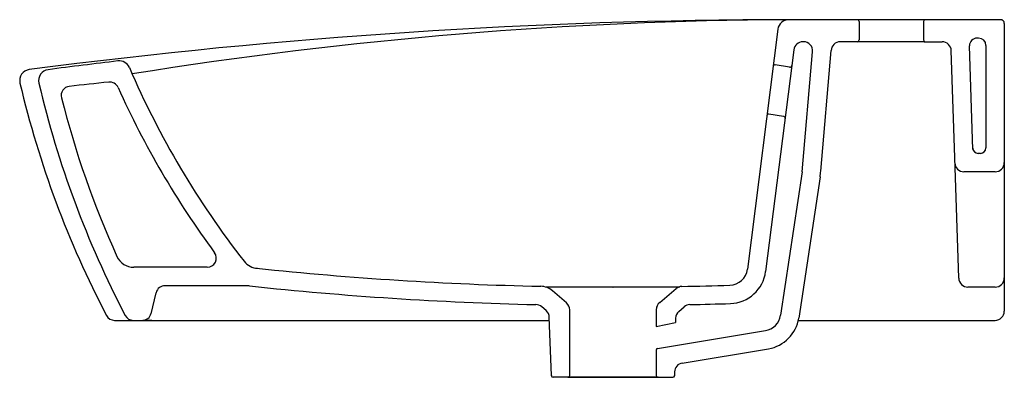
# Model space of a CAD drawing. Header units: millimetres. Extents: x 172.867 to 173.403, y 164.453 to 164.648.
import ezdxf

# ---------------------------------------------------------------- set-up
doc = ezdxf.new("R2010")
doc.units = ezdxf.units.MM
doc.layers.add('SANINDUSA', color=3, linetype='Continuous')

msp = doc.modelspace()

# ---------------------------------------------------------------- linework, layer by layer
at = {"layer": 'SANINDUSA'}
for p, q in [((173.3657951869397, 164.6480371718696), (173.2863548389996, 164.6480371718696)), ((173.4007274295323, 164.6480371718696), (173.3617225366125, 164.6480371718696)), ((173.4007274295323, 164.6480130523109), (173.3617225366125, 164.6480130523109)), ((173.4027274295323, 164.6460371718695), (173.4027274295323, 164.5732202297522)), ((173.4027274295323, 164.6460130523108), (173.4027274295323, 164.5731961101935)), ((173.2794585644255, 164.6428283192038), (173.2628912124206, 164.5122210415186)), ((173.3887274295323, 164.638013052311), (173.3878009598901, 164.638013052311)), ((173.2934358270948, 164.6360127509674), (173.2930698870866, 164.6360127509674)), ((173.3197026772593, 164.6360127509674), (173.3133930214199, 164.6360127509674)), ((173.3229446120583, 164.6360130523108), (173.3134479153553, 164.6360130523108)), ((173.3591857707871, 164.6360130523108), (173.3197272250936, 164.6360130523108)), ((173.3591857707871, 164.6360130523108), (173.3688884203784, 164.6360130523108)), ((173.3927274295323, 164.6340130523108), (173.3927274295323, 164.5782346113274)), ((173.2881102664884, 164.6316469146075), (173.272810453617, 164.5109527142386)), ((173.2927280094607, 164.5652168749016), (173.2983624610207, 164.6305836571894)), ((173.3028004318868, 164.5656268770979), (173.3084505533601, 164.631175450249)), ((173.2858776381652, 164.6221974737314), (173.2779770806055, 164.6234129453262)), ((173.2825305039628, 164.5953709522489), (173.2746275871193, 164.5965867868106)), ((173.2927280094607, 164.5652168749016), (173.2809504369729, 164.4870982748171)), ((173.302426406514, 164.5624668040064), (173.2908386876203, 164.4856074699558)), ((173.1533092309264, 164.4896152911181), (173.1509438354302, 164.4916615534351)), ((173.1661384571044, 164.4543171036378), (173.1661384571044, 164.4899855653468)), ((173.1561421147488, 164.4543034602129), (173.155034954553, 164.486008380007)), ((173.2237420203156, 164.4854909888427), (173.2237000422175, 164.4830860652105)), ((173.2139700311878, 164.46899699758), (173.2726961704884, 164.4787234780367)), ((173.2131594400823, 164.4680150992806), (173.2131594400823, 164.4543171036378)), ((173.2274137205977, 164.4610873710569), (173.2743301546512, 164.4688578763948)), ((173.1651384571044, 164.4533171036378), (173.2141804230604, 164.4533171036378)), ((173.2142274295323, 164.4533171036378), (173.1652274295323, 164.4533171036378)), ((173.2140800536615, 164.4533209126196), (173.1652388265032, 164.453313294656)), ((173.2143089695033, 164.4533171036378), (173.2223120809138, 164.4533171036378))]:
    msp.add_line(p, q, dxfattribs=at)
at = {"layer": 'SANINDUSA', "ltscale": 0.5}
for p, q in [((173.3237279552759, 164.6469893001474), (173.3237279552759, 164.6369893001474)), ((173.3587274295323, 164.6470371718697), (173.3587274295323, 164.6370371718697)), ((173.3856390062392, 164.5773871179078), (173.383803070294, 164.6338831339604)), ((173.375775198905, 164.5730337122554), (173.3738857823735, 164.631175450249)), ((173.3897274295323, 164.5752346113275), (173.3885168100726, 164.5752346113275)), ((173.3779117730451, 164.507286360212), (173.375775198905, 164.5730337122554)), ((173.4027274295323, 164.5732202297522), (173.4027274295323, 164.4893346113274)), ((173.4027274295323, 164.5731961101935), (173.4027274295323, 164.4893346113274)), ((173.3977274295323, 164.5652346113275), (173.3807725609, 164.5652346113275)), ((172.9687727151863, 164.5132076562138), (172.9288041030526, 164.5132076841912)), ((172.9382177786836, 164.4878461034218), (172.9410198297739, 164.4993873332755)), ((172.991729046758, 164.5032076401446), (172.9458786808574, 164.5032076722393)), ((173.2261808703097, 164.5024127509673), (173.1532739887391, 164.5024127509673)), ((173.1643523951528, 164.4938157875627), (173.1567375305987, 164.5004233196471)), ((173.2151602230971, 164.4940669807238), (173.2229032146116, 164.5006258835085)), ((173.215181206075, 164.4940669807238), (173.2240807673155, 164.501605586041)), ((173.3977274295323, 164.50244875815), (173.3829091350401, 164.50244875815)), ((173.2131878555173, 164.4900652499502), (173.2131878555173, 164.4822172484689)), ((173.2132014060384, 164.4900652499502), (173.2132014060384, 164.4809964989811)), ((173.2255094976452, 164.4892189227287), (173.2284331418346, 164.4916954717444)), ((172.9184060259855, 164.4843346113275), (173.1550934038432, 164.4843346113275)), ((172.9386770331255, 164.4843346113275), (172.9338118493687, 164.4843346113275)), ((173.2131804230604, 164.4809920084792), (173.2237000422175, 164.4830860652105)), ((173.2906044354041, 164.4843346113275), (173.3937274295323, 164.4843346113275)), ((173.2906044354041, 164.4843346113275), (173.3977274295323, 164.4843346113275)), ((173.2233120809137, 164.4543171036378), (173.2233120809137, 164.4566734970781)), ((173.2233256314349, 164.4543171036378), (173.2233256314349, 164.4566734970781)), ((173.1651384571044, 164.4533171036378), (173.1570791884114, 164.4533171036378)), ((173.1652387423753, 164.4533209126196), (173.157141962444, 164.4533209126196)), ((173.2140800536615, 164.4533209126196), (173.2221768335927, 164.4533209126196)), ((173.2140800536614, 164.4533209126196), (173.2221768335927, 164.4533209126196)), ((173.2141594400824, 164.4533171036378), (173.222325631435, 164.4533171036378)), ((173.2141804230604, 164.4533171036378), (173.2221977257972, 164.4533171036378))]:
    msp.add_line(p, q, dxfattribs=at)
at = {"layer": 'SANINDUSA'}
for centre, radius, start, end in [((173.2903611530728, 161.4171633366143), 3.230876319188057, 90.07104727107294, 97.44059039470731), ((173.2977226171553, 162.3227214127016), 2.325348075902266, 90.30347529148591, 99.1498061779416), ((173.285406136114, 164.642036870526), 0.006, 90, 172.42013119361), ((173.4007274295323, 164.6460371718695), 0.002, 0, 90), ((173.4007274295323, 164.6460130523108), 0.002, 0, 90), ((173.3887274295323, 164.6340130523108), 0.004, 0, 90), ((173.2930698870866, 164.6310127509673), 0.005, 90, 172.7133941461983), ((173.2933809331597, 164.6310130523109), 0.005, 355.0734259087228, 90), ((173.3134479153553, 164.6310130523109), 0.005, 90, 178.1387293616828), ((173.300662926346, 161.417750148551), 3.230287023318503, 96.76370877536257, 97.44251929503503), ((172.9209225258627, 164.6195971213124), 0.006, 23.33022385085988, 96.76370877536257), ((173.2781291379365, 164.6244013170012), 0.001, 172.7707192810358, 261.2538292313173), ((173.2860296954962, 164.6231858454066), 0.001, 261.2538292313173, 352.7754282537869), ((172.8727274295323, 164.6148827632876), 0.006, 97.26373288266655, 193.210025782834), ((172.8830162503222, 164.6148735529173), 0.006, 97.44251929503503, 193.1768478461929), ((172.8942673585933, 164.6067575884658), 0.005, 96.2604679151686, 194.3239715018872), ((173.3747303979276, 160.2270749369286), 4.410957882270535, 95.97976699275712, 96.2604679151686), ((172.9157297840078, 164.6090588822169), 0.005, 24.20799131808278, 95.97976699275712), ((173.2744755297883, 164.5955984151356), 0.001, 81.25382923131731, 172.7707192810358), ((173.2823784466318, 164.5943825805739), 0.001, 352.7754282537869, 81.25382923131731), ((173.2529851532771, 164.5699208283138), 0.05, 351.4263568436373, 355.0734259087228), ((172.9687727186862, 164.5182076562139), 0.005, 269.9999598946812, 36.34852644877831), ((172.9288041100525, 164.5232076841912), 0.01, 204.276306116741, 269.9999598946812), ((172.9967714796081, 164.5226426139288), 0.01, 217.9281429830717, 266.9076615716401), ((173.191665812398, 166.3740955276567), 1.871682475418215, 263.9903347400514, 268.7367994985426), ((173.2529719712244, 164.5134893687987), 0.01, 271.7663959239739, 352.7133941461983), ((173.2529719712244, 164.5134893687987), 0.02, 271.7663959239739, 352.7133941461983), ((172.9719796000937, 164.4832076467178), 0.02, 85.82802880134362, 89.99995989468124), ((172.9823387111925, 164.4832076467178), 0.02, 85.82802880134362, 89.99995989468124), ((172.9890859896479, 164.4832076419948), 0.02, 84.42576870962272, 89.99995989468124), ((173.191665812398, 166.3740955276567), 1.881682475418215, 263.9054468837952, 268.6622136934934), ((173.1501837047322, 164.4928703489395), 0.01, 49.0513339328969, 88.73679949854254), ((173.1897048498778, 165.8589168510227), 1.356504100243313, 269.9990462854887, 270.0009537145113), ((173.2273125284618, 164.4977903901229), 0.005, 91.14944465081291, 130.2671368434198), ((173.1896658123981, 166.3740952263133), 1.871682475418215, 271.1494446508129, 271.949681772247), ((173.1611384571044, 164.4899855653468), 0.005, 0, 49.99999999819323), ((173.2181803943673, 164.4900821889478), 0.004999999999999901, 127.1593795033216, 179.8058930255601), ((173.2182013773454, 164.4900821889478), 0.005, 127.1593795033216, 180.1941069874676), ((173.1896658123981, 166.3740952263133), 1.881682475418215, 271.2755561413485, 271.949681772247), ((173.1476180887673, 164.4879273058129), 0.005, 49.13748991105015, 88.66221369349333), ((173.1500380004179, 164.4858338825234), 0.005, 2.000000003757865, 49.13748991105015), ((173.2316649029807, 164.4878802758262), 0.005, 91.27555614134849, 130.2671368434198), ((173.3977274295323, 164.4893346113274), 0.005, 270, 0), ((172.9184060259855, 164.4893346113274), 0.005, 207.6270678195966, 270), ((172.9286035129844, 164.4893346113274), 0.005, 207.5895657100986, 270), ((173.2710621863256, 164.4885890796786), 0.01, 279.4042078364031, 351.4263568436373), ((173.2710621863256, 164.4885890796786), 0.02, 279.4042078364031, 351.4263568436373), ((173.2141594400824, 164.4680150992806), 0.001000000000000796, 100.9182899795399, 180), ((173.2282307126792, 164.4561545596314), 0.005, 99.40420783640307, 179.0000000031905), ((173.1570791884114, 164.4543171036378), 0.001, 180.9999999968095, 270), ((173.2141594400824, 164.4543171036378), 0.001, 180, 270)]:
    msp.add_arc(centre, radius, start, end, dxfattribs=at)
at = {"layer": 'SANINDUSA', "ltscale": 0.5}
for centre, radius, start, end in [((173.3227279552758, 164.6469893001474), 0.001, 0, 90), ((173.3597274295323, 164.6470371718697), 0.001, 90, 180), ((173.3878009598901, 164.6340130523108), 0.004, 90, 181.8612706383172), ((173.3227279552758, 164.6369893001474), 0.001, 270, 0), ((173.3597274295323, 164.6370371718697), 0.001, 180, 270), ((173.3688884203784, 164.6310130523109), 0.005, 1.861270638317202, 90), ((173.3885168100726, 164.5782346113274), 0.003, 181.8612706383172, 270), ((173.3897274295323, 164.5782346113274), 0.003, 270, 0), ((173.3807725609, 164.5702346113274), 0.005, 181.8612706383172, 270), ((173.3977274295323, 164.5702346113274), 0.005, 270, 0), ((173.3829091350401, 164.5074487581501), 0.005, 181.8612706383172, 270), ((173.3977274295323, 164.5074487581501), 0.005, 270, 0), ((172.9458786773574, 164.4982076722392), 0.005, 89.99995989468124, 166.3534204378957), ((172.9334339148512, 164.4893346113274), 0.005, 270, 346.3534204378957), ((173.2287412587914, 164.4854037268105), 0.005, 130.2671368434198, 179.0000000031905), ((173.3977274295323, 164.4893346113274), 0.005, 270, 0), ((173.157141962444, 164.4543209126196), 0.001, 180.9999999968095, 270), ((173.1651384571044, 164.4543171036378), 0.001, 270, 0), ((173.2221768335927, 164.4543209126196), 0.001, 270, 359.0000000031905), ((173.2221768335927, 164.4543209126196), 0.001, 270, 359.0000000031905), ((173.2221977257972, 164.4543171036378), 0.001, 270, 359.0000000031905), ((173.2223120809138, 164.4543171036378), 0.001, 270, 0), ((173.222325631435, 164.4543171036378), 0.001, 270, 0)]:
    msp.add_arc(centre, radius, start, end, dxfattribs=at)
at = {"layer": 'SANINDUSA', "linetype": 'Continuous'}
for centre, radius, start, end in [((173.3694071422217, 164.8130256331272), 0.48241891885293, 203.3302238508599, 217.9281429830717), ((173.3904909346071, 164.7364186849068), 0.5378364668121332, 193.210025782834, 207.6270678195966), ((173.4008500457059, 164.7361096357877), 0.5378364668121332, 193.1768478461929, 207.5895657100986), ((173.3694071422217, 164.8130256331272), 0.49241891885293, 204.2079913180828, 216.3485264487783), ((173.4008500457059, 164.7361096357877), 0.5278364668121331, 194.3239715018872, 204.276306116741)]:
    msp.add_arc(centre, radius, start, end, dxfattribs=at)

doc.saveas('drawing.dxf')
